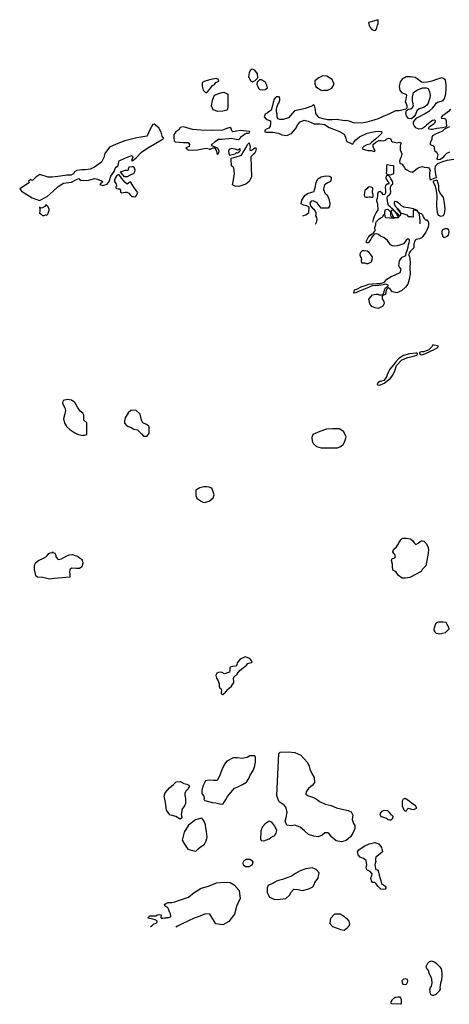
# Model space of a CAD drawing. Extents: x 241598 to 311743, y 799519 to 863160.
# Tile 2 of 6: x 241598 to 254438, y 832154 to 861608. Entities that reach past the tile are written whole.
import ezdxf

# ---------------------------------------------------------------- set-up
doc = ezdxf.new("R2010")
doc.units = 0
doc.header["$LTSCALE"] = 1060
doc.layers.add('WETLANDS', color=3, linetype='CONTINUOUS')

msp = doc.modelspace()

# ---------------------------------------------------------------- linework, layer by layer
at = {"layer": 'WETLANDS', "color": 0}
for points in [[(252312, 861608), (252021, 861522), (252045, 861430), (252076, 861372), (252126, 861316), (252197, 861284), (252241, 861298), (252269, 861365), (252296, 861440), (252311, 861499), (252315, 861524), (252316, 861539)], [(248640, 859787), (248712, 859871), (248701, 859985), (248629, 860099), (248547, 860132), (248483, 860087), (248455, 860019), (248433, 859899), (248497, 859793), (248555, 859754)], [(247546, 859774), (247543, 859820), (247473, 859852), (247275, 859814), (247116, 859762), (247055, 859716), (247047, 859617), (247083, 859503), (247136, 859450), (247180, 859423), (247208, 859449), (247310, 859574), (247356, 859635), (247417, 859673), (247462, 859725)], [(248778, 859523), (248868, 859514), (248934, 859516), (249001, 859574), (248983, 859649), (248936, 859748), (248828, 859808), (248768, 859805), (248699, 859743), (248689, 859674), (248717, 859609), (248734, 859558)], [(250637, 859495), (250697, 859496), (250807, 859496), (250929, 859559), (250993, 859680), (250941, 859816), (250780, 859918), (250658, 859928), (250543, 859872), (250421, 859783), (250422, 859690), (250447, 859611), (250513, 859559), (250552, 859541), (250589, 859514)], [(253536, 858945), (253470, 858883), (253431, 858772), (253383, 858701), (253308, 858642), (253216, 858648), (253157, 858733), (253138, 858799), (253164, 858893), (253215, 858929), (253289, 858943), (253334, 858979), (253366, 859035), (253354, 859095), (253334, 859184), (253334, 859294), (253362, 859383), (253373, 859429), (253471, 859497), (253584, 859554), (253645, 859573), (253751, 859574), (253805, 859547), (253843, 859450), (253867, 859355), (253860, 859256), (253831, 859180), (253807, 859111), (253754, 859046), (253730, 859019), (253692, 858989), (253668, 858977)], [(247816, 859385), (247819, 859152), (247815, 858994), (247794, 858900), (247671, 858867), (247522, 858862), (247376, 858908), (247333, 859030), (247365, 859189), (247404, 859315), (247429, 859349), (247537, 859399), (247650, 859433), (247700, 859444)], [(245902, 858059), (245861, 858122), (245822, 858246), (245753, 858376), (245618, 858481), (245573, 858473), (245493, 858335), (245454, 858244), (245409, 858135), (245397, 858123), (245100, 858073), (244976, 858045), (244738, 857981), (244480, 857889), (244278, 857793), (244143, 857610), (244111, 857486), (244042, 857350), (243835, 857196), (243709, 857140), (243558, 857115), (243456, 857114), (243305, 857096), (243236, 857062), (243206, 856996), (243127, 856960), (243008, 856954), (242816, 856930), (242661, 856907), (242565, 856896), (242445, 856899), (242203, 856977), (242080, 856900), (241987, 856805), (241959, 856801), (241938, 856820), (241927, 856830), (241863, 856778), (241874, 856756), (241888, 856739), (241598, 856549), (241648, 856475), (241970, 856279), (242187, 856195), (242419, 856319), (242595, 856482), (242748, 856618), (242906, 856722), (243146, 856752), (243317, 856842), (243366, 856857), (243407, 856807), (243495, 856796), (243650, 856807), (243839, 856855), (243920, 856838), (243996, 856811), (244035, 856794), (244072, 856769), (244067, 856736), (244023, 856707), (243997, 856674), (244081, 856652), (244215, 856686), (244268, 856771), (244325, 856924), (244425, 857065), (244454, 857156), (244481, 857199), (244517, 857224), (244537, 857241), (244547, 857305), (244575, 857382), (244742, 857462), (244887, 857521), (244961, 857542), (244983, 857500), (244960, 857443), (244938, 857399), (244980, 857401), (245077, 857478), (245243, 857641), (245426, 857774), (245618, 857880), (245840, 858013)], [(248475, 858268), (248184, 858293), (247972, 858258), (247942, 858286), (247922, 858356), (247880, 858387), (247762, 858342), (247658, 858303), (247368, 858295), (247010, 858304), (246761, 858327), (246561, 858381), (246484, 858403), (246391, 858382), (246355, 858309), (246260, 858257), (246209, 858177), (246209, 858082), (246215, 857986), (246244, 857954), (246371, 857945), (246494, 857935), (246563, 857936), (246633, 857933), (246676, 857874), (246667, 857818), (246566, 857772), (246630, 857719), (246761, 857706), (246913, 857715), (247064, 857748), (247173, 857768), (247257, 857745), (247285, 857730), (247382, 857776), (247433, 857772), (247463, 857730), (247481, 857669), (247490, 857646), (247495, 857593), (247521, 857585), (247554, 857628), (247556, 857677), (247519, 857763), (247342, 857838), (247333, 857865), (247436, 857969), (247536, 858033), (247647, 858034), (247743, 858047), (247846, 858055), (247929, 858063), (248021, 858044), (248063, 858035), (248138, 858023), (248181, 858051), (248225, 858114), (248283, 858167), (248332, 858193), (248391, 858210), (248430, 858218), (248462, 858226)], [(248182, 857746), (248122, 857707), (248040, 857736), (247933, 857758), (247861, 857723), (247838, 857676), (247847, 857603), (247872, 857560), (247944, 857574), (248042, 857599), (248082, 857633), (248107, 857629), (248154, 857655), (248175, 857676), (248201, 857711)], [(248507, 857508), (248528, 856909), (248456, 856768), (248353, 856685), (248145, 856615), (248040, 856626), (247955, 856669), (247981, 856754), (248018, 857012), (247997, 857173), (247932, 857241), (247914, 857415), (247916, 857467), (248042, 857494), (248228, 857560), (248298, 857677), (248353, 857773), (248419, 857885), (248459, 857923), (248486, 857801), (248477, 857742), (248475, 857702), (248526, 857692), (248556, 857721), (248611, 857768), (248643, 857781), (248670, 857742), (248644, 857665), (248612, 857610), (248575, 857577), (248534, 857536)], [(244841, 857107), (244855, 857175), (244881, 857202), (244946, 857215), (244988, 857217), (245021, 857180), (245039, 857118), (245032, 857060), (245004, 856995), (244942, 856977), (244884, 856952), (244824, 856905), (244732, 856908), (244687, 856959), (244632, 857032), (244614, 857055), (244696, 857091), (244747, 857111), (244786, 857109), (244806, 857102)], [(252777, 857003), (252782, 857235), (252679, 857251), (252594, 857269), (252566, 857249), (252565, 857097), (252552, 857022), (252578, 856988), (252664, 856968), (252715, 856977)], [(244562, 856977), (244503, 856944), (244451, 856871), (244433, 856807), (244429, 856766), (244452, 856735), (244481, 856692), (244493, 856664), (244487, 856631), (244475, 856605), (244471, 856581), (244495, 856557), (244545, 856548), (244579, 856549), (244595, 856543), (244608, 856513), (244610, 856478), (244609, 856449), (244639, 856424), (244704, 856435), (244753, 856450), (244797, 856450), (244857, 856419), (244903, 856365), (244953, 856322), (244997, 856315), (245056, 856312), (245086, 856345), (245110, 856396), (245124, 856436), (245080, 856499), (245012, 856595), (244960, 856680), (244925, 856726), (244887, 856759), (244846, 856714), (244813, 856686), (244746, 856738), (244643, 856867), (244607, 856914)], [(252167, 856320), (252167, 856378), (252145, 856431), (252138, 856483), (252155, 856529), (252157, 856550), (252143, 856578), (252108, 856602), (252061, 856607), (252018, 856597), (251972, 856550), (251918, 856501), (251904, 856438), (251893, 856356), (251915, 856313), (251956, 856300), (251991, 856303), (252046, 856307), (252071, 856305), (252100, 856299), (252118, 856295), (252136, 856303)], [(254083, 856791), (254063, 856803), (254033, 856801), (253960, 856777), (253958, 856755), (254019, 856625), (254046, 856496), (254065, 856342), (254068, 856248), (254060, 856147), (254051, 856026), (254074, 855849), (254110, 855759), (254188, 855730), (254262, 855753), (254296, 855812), (254316, 855951), (254291, 856133), (254267, 856293), (254220, 856356), (254169, 856417), (254129, 856506), (254121, 856642), (254100, 856750)], [(242393, 856080), (242345, 856022), (242279, 855981), (242233, 855975), (242211, 855992), (242191, 856003), (242197, 855927), (242199, 855879), (242194, 855822), (242239, 855786), (242275, 855755), (242334, 855749), (242382, 855766), (242420, 855774), (242442, 855793), (242460, 855852), (242474, 855903), (242474, 855949), (242439, 856022), (242426, 856030), (242401, 856046)], [(252778, 855659), (252541, 855679), (252531, 855690), (252509, 855788), (252513, 855865), (252527, 855932), (252578, 855945), (252612, 855926), (252669, 855871), (252707, 855820), (252738, 855764)], [(252930, 855690), (252931, 855769), (252891, 855809), (252833, 855836), (252809, 855879), (252772, 855919), (252709, 855903), (252681, 855850), (252680, 855759), (252692, 855722), (252763, 855691), (252829, 855687)], [(254417, 855162), (254436, 855258), (254421, 855322), (254372, 855353), (254304, 855348), (254236, 855321), (254219, 855276), (254220, 855208), (254236, 855165), (254236, 855130), (254263, 855101), (254308, 855100), (254346, 855111), (254365, 855131)], [(252047, 854643), (251986, 854686), (251896, 854694), (251834, 854692), (251776, 854630), (251764, 854578), (251789, 854512), (251805, 854481), (251811, 854430), (251806, 854407), (251801, 854361), (251827, 854337), (251903, 854335), (251929, 854326), (251956, 854314), (252018, 854312), (252077, 854349), (252109, 854361), (252131, 854426), (252144, 854503), (252112, 854559), (252069, 854606)], [(254117, 851843), (253946, 851878), (253932, 851859), (253919, 851824), (253830, 851731), (253777, 851710), (253669, 851674), (253606, 851669), (253565, 851659), (253551, 851647), (253544, 851618), (253570, 851591), (253613, 851587), (253703, 851609), (253861, 851686), (254006, 851750), (254075, 851794), (254108, 851818)], [(253470, 851577), (253478, 851586), (253490, 851598), (253491, 851618), (253479, 851636), (253445, 851634), (253442, 851634), (253244, 851608), (253065, 851564), (252931, 851473), (252839, 851375), (252773, 851279), (252717, 851219), (252664, 851155), (252608, 851051), (252586, 850981), (252549, 850901), (252481, 850814), (252416, 850793), (252361, 850788), (252315, 850754), (252284, 850712), (252290, 850688), (252367, 850680), (252490, 850735), (252573, 850796), (252680, 850880), (252749, 850972), (252810, 851108), (252859, 851259), (253022, 851432), (253196, 851500), (253327, 851532), (253402, 851549)], [(243606, 849204), (243606, 849553), (243517, 849631), (243512, 849777), (243489, 849840), (243405, 849900), (243324, 850013), (243250, 850161), (243148, 850223), (243026, 850246), (242895, 850221), (242881, 850141), (242905, 850064), (242946, 849998), (242966, 849916), (242946, 849817), (242909, 849666), (242933, 849534), (243010, 849425), (243094, 849351), (243158, 849311), (243242, 849246), (243324, 849208), (243392, 849191), (243437, 849176), (243479, 849169), (243499, 849175), (243538, 849184)], [(245412, 849150), (245464, 849236), (245469, 849354), (245467, 849420), (245459, 849444), (245453, 849448), (245387, 849495), (245279, 849548), (245235, 849633), (245195, 849810), (245071, 849924), (244923, 849915), (244837, 849847), (244753, 849696), (244730, 849607), (244734, 849537), (244801, 849458), (244866, 849432), (244931, 849408), (245014, 849356), (245114, 849336), (245172, 849293), (245235, 849219), (245298, 849152), (245393, 849146)], [(251263, 848893), (251320, 848999), (251356, 849127), (251287, 849277), (251156, 849367), (250960, 849372), (250769, 849357), (250572, 849294), (250364, 849199), (250333, 849109), (250337, 849000), (250382, 848921), (250471, 848838), (250608, 848801), (250783, 848797), (250932, 848796), (251096, 848801), (251166, 848830), (251251, 848881)], [(247412, 847394), (247384, 847484), (247338, 847594), (247263, 847622), (247187, 847639), (247104, 847634), (246983, 847609), (246865, 847536), (246864, 847376), (246897, 847294), (246997, 847220), (247088, 847170), (247154, 847172), (247263, 847202), (247314, 847250), (247391, 847317), (247402, 847361)], [(253791, 845538), (253736, 845269), (253672, 845205), (253631, 845164), (253598, 845102), (253432, 845007), (253258, 844922), (253117, 844902), (253027, 844903), (252924, 844985), (252848, 845080), (252796, 845116), (252748, 845145), (252740, 845249), (252738, 845321), (252714, 845428), (252720, 845461), (252734, 845495), (252779, 845502), (252814, 845510), (252834, 845540), (252806, 845606), (252779, 845637), (252754, 845691), (252768, 845755), (252780, 845768), (252864, 845838), (252923, 845925), (252933, 845959), (252993, 846049), (253043, 846094), (253146, 846097), (253279, 846075), (253346, 846016), (253386, 845955), (253420, 845926), (253443, 845913), (253507, 845950), (253569, 846001), (253604, 846017), (253640, 846019), (253685, 846005), (253686, 846003), (253755, 845924), (253808, 845819), (253813, 845747), (253802, 845649)], [(243095, 844932), (242745, 844902), (242626, 844895), (242492, 844874), (242289, 844918), (242131, 844934), (242082, 844970), (242062, 845068), (242044, 845165), (242044, 845280), (242068, 845364), (242162, 845434), (242306, 845500), (242397, 845552), (242464, 845636), (242508, 845660), (242605, 845674), (242562, 845673), (242636, 845657), (242678, 845591), (242679, 845540), (242750, 845459), (242851, 845483), (242919, 845525), (243010, 845574), (243081, 845598), (243180, 845606), (243257, 845578), (243328, 845557), (243376, 845524), (243410, 845496), (243461, 845462), (243467, 845419), (243481, 845381), (243488, 845349), (243459, 845237), (243383, 845188), (243281, 845196), (243157, 845203), (243093, 845163), (243083, 845081), (243096, 845031), (243098, 844963)], [(254428, 843439), (254378, 843520), (254349, 843575), (254254, 843584), (254114, 843586), (254054, 843565), (254027, 843535), (254008, 843474), (253989, 843411), (253980, 843385), (253981, 843345), (254006, 843299), (254047, 843257), (254106, 843243), (254158, 843234), (254237, 843257), (254325, 843280), (254340, 843297), (254405, 843353), (254432, 843382)], [(248540, 842420), (248480, 842495), (248339, 842547), (248192, 842478), (248099, 842367), (248088, 842307), (248055, 842273), (247957, 842257), (247892, 842244), (247874, 842207), (247879, 842131), (247871, 842088), (247723, 842037), (247648, 842078), (247589, 842085), (247536, 842080), (247491, 842065), (247465, 841986), (247483, 841908), (247528, 841834), (247558, 841736), (247563, 841667), (247581, 841611), (247609, 841597), (247631, 841551), (247623, 841481), (247619, 841445), (247668, 841424), (247750, 841488), (247822, 841571), (247857, 841610), (247928, 841668), (247963, 841725), (248002, 841775), (247996, 841829), (247986, 841890), (248001, 841942), (248093, 842027), (248128, 842079), (248191, 842145), (248278, 842220), (248376, 842295), (248414, 842345), (248485, 842374), (248526, 842382), (248542, 842399)], [(248624, 839583), (248473, 839583), (248395, 839538), (248243, 839505), (248101, 839523), (247974, 839532), (247793, 839425), (247715, 839335), (247639, 839165), (247572, 838978), (247496, 838846), (247393, 838852), (247262, 838864), (247147, 838835), (247077, 838701), (247046, 838556), (247043, 838472), (247062, 838433), (247106, 838379), (247107, 838312), (247104, 838278), (247134, 838254), (247244, 838220), (247348, 838195), (247463, 838181), (247543, 838162), (247616, 838145), (247677, 838155), (247755, 838281), (247804, 838372), (247964, 838558), (248020, 838623), (248117, 838659), (248254, 838728), (248373, 838797), (248442, 838913), (248491, 839013), (248573, 839144), (248618, 839252), (248649, 839396), (248650, 839486), (248647, 839536)], [(249285, 838402), (249348, 839659), (249385, 839699), (249634, 839704), (249823, 839689), (249999, 839605), (250091, 839504), (250203, 839387), (250248, 839278), (250270, 839186), (250329, 839056), (250402, 838936), (250409, 838792), (250351, 838710), (250227, 838612), (250163, 838512), (250155, 838436), (250197, 838396), (250318, 838363), (250412, 838326), (250503, 838266), (250559, 838220), (250731, 838142), (250904, 838098), (251064, 838029), (251272, 837981), (251415, 837954), (251509, 837908), (251557, 837816), (251536, 837681), (251571, 837562), (251615, 837499), (251611, 837413), (251560, 837277), (251485, 837169), (251359, 837056), (251214, 837016), (251058, 837040), (250931, 837151), (250845, 837249), (250810, 837288), (250723, 837282), (250641, 837213), (250523, 837163), (250389, 837183), (250226, 837232), (250115, 837345), (249983, 837457), (249824, 837516), (249711, 837498), (249586, 837511), (249536, 837630), (249560, 837740), (249597, 837899), (249557, 838056), (249499, 838116), (249416, 838176), (249355, 838216), (249319, 838277)], [(246398, 837695), (246261, 837773), (246082, 837825), (245984, 837961), (245952, 838187), (245916, 838383), (245942, 838476), (246080, 838627), (246190, 838726), (246278, 838809), (246399, 838824), (246505, 838758), (246595, 838740), (246650, 838709), (246675, 838665), (246635, 838623), (246611, 838570), (246573, 838546), (246551, 838508), (246532, 838457), (246535, 838398), (246557, 838329), (246558, 838287), (246550, 838236), (246551, 838157), (246534, 838116), (246501, 838062), (246457, 838003), (246444, 837956), (246431, 837886), (246427, 837835), (246441, 837761), (246443, 837731), (246443, 837728)], [(253464, 838025), (253428, 838087), (253299, 838180), (253201, 838261), (253122, 838307), (253055, 838286), (253032, 838234), (253025, 838096), (253078, 837969), (253111, 837941), (253155, 837945), (253192, 837999), (253209, 838021), (253278, 838004), (253307, 837991), (253368, 837983), (253394, 837988), (253422, 838001)], [(247206, 837162), (247183, 837320), (247158, 837420), (247155, 837524), (247107, 837637), (247045, 837718), (246856, 837676), (246639, 837509), (246514, 837301), (246455, 837061), (246520, 836943), (246626, 836791), (246765, 836755), (246860, 836736), (246936, 836805), (246994, 836855), (247117, 836944), (247174, 837046), (247195, 837119)], [(252756, 837771), (252715, 837819), (252641, 837898), (252600, 837937), (252494, 837952), (252409, 837920), (252366, 837856), (252392, 837777), (252440, 837761), (252502, 837745), (252539, 837729), (252568, 837709), (252600, 837684), (252648, 837668), (252669, 837669), (252699, 837677), (252746, 837722)], [(249217, 837198), (249260, 837273), (249284, 837358), (249227, 837479), (249137, 837604), (249058, 837632), (248932, 837551), (248853, 837463), (248804, 837345), (248806, 837256), (248800, 837171), (248792, 837103), (248819, 837058), (248898, 837041), (249055, 837100), (249106, 837142), (249173, 837183)], [(252526, 835691), (252537, 835660), (252544, 835632), (252525, 835602), (252466, 835590), (252389, 835603), (252310, 835683), (252239, 835772), (252208, 835794), (252146, 835798), (252117, 835846), (252098, 835933), (252122, 835993), (252134, 836062), (252073, 836127), (251972, 836177), (251954, 836254), (251977, 836323), (251958, 836460), (251870, 836516), (251773, 836560), (251713, 836628), (251699, 836713), (251736, 836778), (251893, 836884), (252041, 836954), (252214, 836998), (252337, 836950), (252415, 836840), (252434, 836767), (252442, 836719), (252387, 836668), (252322, 836615), (252247, 836558), (252232, 836508), (252232, 836460), (252238, 836423), (252228, 836393), (252219, 836380), (252213, 836328), (252228, 836221), (252243, 836190), (252290, 836173), (252317, 836147), (252346, 836015), (252377, 835920), (252389, 835857), (252399, 835804), (252419, 835750), (252447, 835735), (252484, 835717), (252502, 835695)], [(248557, 836441), (248477, 836486), (248362, 836485), (248299, 836450), (248263, 836388), (248274, 836323), (248345, 836278), (248455, 836277), (248547, 836328), (248567, 836376), (248577, 836409)], [(250547, 836089), (250460, 836185), (250339, 836238), (250155, 836208), (249976, 836146), (249837, 836064), (249718, 835984), (249455, 835888), (249298, 835845), (249224, 835807), (249223, 835807), (249159, 835771), (249031, 835715), (248995, 835648), (248994, 835500), (249060, 835362), (249224, 835287), (249387, 835300), (249549, 835322), (249658, 835419), (249711, 835510), (249788, 835594), (249913, 835589), (250050, 835561), (250238, 835609), (250361, 835670), (250413, 835760), (250422, 835798), (250424, 835800), (250515, 835923)], [(251310, 834770), (251174, 834849), (251008, 834854), (250892, 834723), (250877, 834669), (250870, 834572), (250950, 834481), (251083, 834428), (251184, 834388), (251301, 834371), (251385, 834439), (251443, 834504), (251464, 834563), (251465, 834565), (251442, 834638), (251394, 834701), (251343, 834734)], [(253896, 832433), (253868, 832502), (253867, 832549), (253858, 832602), (253875, 832660), (253904, 832696), (253922, 832793), (253916, 832903), (253884, 832987), (253850, 833053), (253813, 833162), (253759, 833242), (253746, 833284), (253801, 833388), (253851, 833432), (253902, 833451), (253997, 833427), (254058, 833374), (254157, 833277), (254195, 833216), (254211, 833109), (254217, 833012), (254201, 832875), (254178, 832791), (254168, 832719), (254158, 832653), (254168, 832612), (254139, 832554), (254135, 832550), (254072, 832488), (254037, 832451), (253967, 832420), (253939, 832421)], [(253186, 832807), (253201, 832850), (253185, 832900), (253117, 832920), (253065, 832909), (253023, 832855), (253026, 832802), (253054, 832760), (253119, 832747), (253157, 832760), (253181, 832794)], [(252981, 832154), (252721, 832168), (252705, 832192), (252697, 832225), (252745, 832296), (252784, 832337), (252831, 832368), (252901, 832377), (252932, 832379), (252955, 832376), (252980, 832349), (253001, 832294), (253002, 832254), (252995, 832213), (252995, 832190)]]:
    msp.add_lwpolyline(points, close=True, dxfattribs=at)
for points in [[(254471, 858928), (254413, 858862), (254337, 858800), (254281, 858767), (254236, 858743), (254197, 858687), (254203, 858658), (254291, 858653), (254324, 858643), (254347, 858583), (254348, 858509), (254352, 858446), (254355, 858426), (254322, 858390), (254231, 858370), (254067, 858355), (253934, 858327), (253887, 858324), (253830, 858329), (253817, 858354), (253847, 858416), (253899, 858446), (253985, 858502), (254020, 858529), (254027, 858581), (253998, 858606), (253933, 858597), (253866, 858546), (253760, 858455), (253707, 858406), (253613, 858346), (253528, 858334), (253443, 858376), (253384, 858439), (253366, 858488), (253369, 858549), (253472, 858674), (253583, 858730), (253698, 858793), (253845, 858881), (253937, 858959), (254000, 859034), (254042, 859114), (254088, 859145), (254191, 859174), (254259, 859189), (254296, 859247), (254334, 859395), (254344, 859536), (254345, 859663), (254325, 859800), (254268, 859853), (254203, 859870), (254055, 859819), (253912, 859772), (253784, 859742), (253673, 859731), (253609, 859744), (253480, 859841), (253423, 859884), (253277, 859896), (253149, 859897), (253026, 859828), (252973, 859752), (252941, 859612), (252958, 859498), (253005, 859435), (253091, 859402), (253149, 859375), (253164, 859349), (253135, 859234), (253121, 859155), (253147, 859106), (253174, 859039), (253168, 858957), (253144, 858933), (252939, 858884), (252830, 858883), (252651, 858791), (252457, 858717), (252310, 858645), (252116, 858581), (251976, 858538), (251814, 858516), (251572, 858525), (251447, 858575), (251349, 858591), (251314, 858587)], [(251314, 858587), (251063, 858620), (250939, 858612), (250801, 858615), (250671, 858647), (250535, 858681), (250452, 858804), (250436, 858924), (250409, 859037), (250367, 859057), (250326, 859025), (250135, 858950), (250009, 858917), (249814, 858886), (249633, 858675), (249475, 858621), (249378, 858622), (249328, 858638), (249291, 858696), (249298, 858742), (249298, 858786), (249277, 858850), (249276, 858929), (249289, 859012), (249311, 859067), (249348, 859114), (249372, 859201), (249373, 859250), (249353, 859299), (249268, 859305), (249208, 859233), (249174, 859127), (249142, 859000), (249116, 858906), (249009, 858818), (248931, 858781), (248905, 858706), (248960, 858634), (249030, 858607), (249093, 858578), (249095, 858494), (249089, 858420), (249045, 858368), (248994, 858345), (248923, 858303), (248923, 858258), (248974, 858245), (249165, 858243), (249332, 858210), (249435, 858163), (249587, 858144), (249722, 858207), (249839, 858344), (249907, 858473), (249983, 858550), (250104, 858601), (250222, 858571), (250403, 858489), (250571, 858497), (250711, 858471), (250850, 858384), (251161, 858263), (251297, 858184), (251333, 858092), (251357, 858018), (251376, 857969), (251461, 857923), (251522, 857894), (251553, 857887), (251587, 857941), (251642, 858015), (251758, 858104), (251982, 858212), (252227, 858264), (252321, 858277), (252412, 858268), (252419, 858217), (252347, 858138), (252231, 858036), (252168, 857988), (252122, 857940), (252064, 857884), (251978, 857864), (251881, 857813), (251854, 857784), (251835, 857742), (251999, 857695), (252101, 857694), (252166, 857675), (252199, 857665), (252223, 857691), (252186, 857758), (252166, 857813), (252167, 857874), (252245, 857944), (252345, 857997), (252403, 857997), (252462, 857988), (252533, 858007), (252567, 858041), (252628, 858067), (252677, 858057), (252710, 857975), (252738, 857952), (252803, 857944), (252866, 857929), (252915, 857937), (252956, 857946), (252997, 857911), (252978, 857875), (252968, 857826), (252970, 857762), (252967, 857713), (253002, 857641), (253023, 857595), (252999, 857503), (252969, 857441), (252953, 857372), (252956, 857314), (252970, 857310), (253030, 857289), (253055, 857238), (253100, 857184), (253117, 857146), (253165, 857112), (253241, 857073), (253291, 857055), (253333, 857047), (253383, 857079), (253438, 857127), (253506, 857179), (253558, 857201), (253637, 857213), (253691, 857196), (253795, 857189), (253831, 857175), (253851, 857148), (253863, 857102), (253855, 857072), (253850, 857025), (253846, 856965), (253849, 856908), (253854, 856870), (253868, 856821), (253899, 856824), (253991, 856866), (254051, 856883), (254040, 856977), (254020, 857137), (254028, 857238), (254099, 857302), (254249, 857365), (254374, 857402), (254575, 857436)], [(254446, 857643), (254355, 857604), (254299, 857541), (254239, 857471), (254179, 857422), (254106, 857415), (254080, 857438), (254083, 857489), (254108, 857561), (254061, 857631), (254019, 857670), (253999, 857760), (254001, 857794), (253953, 857831), (253881, 857866), (253873, 857903), (253886, 857951), (253906, 857998), (253922, 858048), (253928, 858099), (253949, 858142), (254055, 858208), (254154, 858244), (254241, 858284), (254305, 858339), (254405, 858391), (254456, 858409)], [(250060, 855744), (250173, 855778), (250237, 855840), (250245, 855998), (250182, 856038), (250078, 856062), (250008, 856101), (250033, 856207), (250117, 856351), (250204, 856411), (250328, 856452), (250395, 856473), (250414, 856514), (250434, 856578), (250458, 856734), (250509, 856852), (250605, 856908), (250744, 856935), (250853, 856923), (250904, 856900), (250911, 856835), (250884, 856767), (250808, 856729), (250708, 856673), (250691, 856593), (250682, 856524), (250728, 856406), (250784, 856366), (250842, 856251), (250864, 856113), (250862, 856032), (250814, 855974), (250708, 855966), (250613, 855975), (250490, 856132), (250369, 856190), (250307, 856178), (250267, 856123), (250285, 856044), (250347, 855966), (250389, 855938), (250444, 855864), (250449, 855833), (250445, 855795), (250444, 855739), (250465, 855687), (250481, 855627), (250468, 855580), (250456, 855546), (250431, 855480)], [(253570, 855497), (253564, 855593), (253548, 855776), (253490, 855905), (253367, 855951), (253223, 855984), (253135, 855991), (253075, 856005), (253010, 856045), (252956, 856093), (252911, 856132), (252873, 856157), (252822, 856167), (252794, 856153), (252789, 856106), (252823, 856034), (252892, 855961), (252956, 855884), (252979, 855817), (252980, 855760), (252950, 855728), (252916, 855720), (252878, 855770), (252829, 855862), (252790, 855882), (252767, 855918), (252721, 855962), (252666, 856006), (252625, 856048), (252599, 856123), (252577, 856272), (252588, 856330), (252653, 856374), (252684, 856406), (252688, 856460), (252678, 856538), (252676, 856598), (252708, 856667), (252746, 856698), (252748, 856760), (252689, 856852), (252663, 856904), (252631, 856940), (252574, 856946), (252549, 856923), (252546, 856876), (252567, 856811), (252598, 856769), (252625, 856746), (252635, 856717), (252616, 856692), (252568, 856686), (252527, 856647), (252522, 856589), (252529, 856511), (252529, 856432), (252520, 856395), (252492, 856374), (252461, 856376), (252429, 856422), (252375, 856464), (252310, 856452), (252289, 856388), (252290, 856340), (252281, 856264), (252267, 856213), (252266, 856189), (252285, 856131), (252297, 856081), (252302, 855916), (252253, 855837), (252190, 855716), (252165, 855629), (252141, 855555)], [(252870, 855953), (252978, 855830), (253082, 855798), (253172, 855766), (253207, 855725), (253303, 855723), (253336, 855712), (253365, 855714), (253369, 855774), (253367, 855902), (253364, 855912), (253385, 855922), (253460, 855903), (253512, 855854), (253564, 855824), (253602, 855809), (253637, 855769), (253658, 855714), (253684, 855661), (253723, 855621), (253762, 855619), (253786, 855592), (253802, 855571), (253817, 855520), (253818, 855467), (253802, 855401), (253777, 855332), (253742, 855256), (253685, 855186), (253649, 855124), (253610, 855083), (253547, 855053), (253450, 855031), (253407, 854996), (253383, 854889), (253381, 854815), (253376, 854786), (253277, 854679), (253236, 854631), (253228, 854569), (253244, 854515), (253260, 854457), (253264, 854338), (253263, 854188), (253264, 853991), (253241, 853833), (253198, 853692), (253134, 853605), (253011, 853497), (252875, 853438), (252744, 853470), (252666, 853544), (252625, 853588), (252597, 853573), (252563, 853535), (252542, 853481), (252530, 853403), (252528, 853387), (252473, 853366), (252444, 853350), (252428, 853315), (252427, 853262), (252478, 853178), (252488, 853114), (252450, 853041), (252313, 852967), (252218, 852985), (252126, 853025), (252066, 853110), (252051, 853157), (252038, 853251), (252145, 853373), (252251, 853401), (252308, 853393), (252342, 853375), (252415, 853373), (252453, 853390), (252492, 853456), (252499, 853523), (252530, 853587), (252594, 853629), (252616, 853646), (252609, 853670), (252539, 853694), (252462, 853676), (252330, 853653), (252223, 853649), (252153, 853652), (252025, 853593), (251925, 853554), (251851, 853527), (251749, 853490), (251647, 853442), (251587, 853432), (251600, 853530), (251679, 853548), (251821, 853631), (251933, 853656), (252020, 853699), (252133, 853709), (252269, 853716), (252373, 853717), (252505, 853757), (252552, 853823), (252575, 853850), (252701, 853924), (252817, 853977), (252965, 854043), (252997, 854145), (252948, 854207), (252934, 854242), (252936, 854320), (252953, 854392), (252989, 854458), (253031, 854505), (253096, 854532), (253138, 854553), (253154, 854627), (253188, 854737), (253208, 854806), (253220, 854879), (253237, 854938), (253246, 854998), (253251, 855027), (253227, 855045), (253186, 855045), (253148, 855016), (253108, 854953), (253069, 854902), (252983, 854876), (252879, 854847), (252805, 854832), (252742, 854843), (252679, 854876), (252587, 855005), (252484, 855093), (252378, 855129), (252327, 855187), (252277, 855206), (252204, 855194), (252172, 855161), (252124, 855101), (252093, 855039), (252037, 854957), (252010, 854937), (251978, 854933), (251956, 854953), (251963, 854993), (252015, 855092), (252070, 855158), (252127, 855195), (252175, 855231), (252210, 855281), (252223, 855301), (252208, 855394), (252239, 855472), (252241, 855528), (252258, 855567), (252330, 855637), (252371, 855671), (252430, 855705), (252461, 855732), (252481, 855786)], [(245511, 834478), (245555, 834516), (245576, 834534), (245601, 834552), (245667, 834582), (245700, 834600), (245706, 834620), (245705, 834642), (245684, 834664), (245645, 834680), (245607, 834694), (245537, 834711), (245473, 834720), (245442, 834735), (245446, 834761), (245487, 834796), (245534, 834802), (245590, 834796), (245628, 834798), (245664, 834803), (245719, 834828), (245764, 834838), (245825, 834830), (245829, 834806), (245820, 834760), (245830, 834735), (245851, 834727), (245878, 834732), (245924, 834743), (245981, 834745), (245982, 834747), (246052, 834750), (246105, 834767), (246117, 834803), (246106, 834862), (246078, 834916), (246051, 834982), (246030, 835036), (245937, 835098), (245929, 835144), (245963, 835167), (246038, 835197), (246144, 835199), (246239, 835219), (246373, 835270), (246404, 835279), (246640, 835362), (246817, 835500), (247023, 835632), (247240, 835689), (247479, 835791), (247711, 835808), (247886, 835798), (248012, 835729), (248153, 835561), (248186, 835307), (248089, 835119), (248020, 834852), (247852, 834630), (247671, 834527), (247461, 834561), (247363, 834720), (247281, 834854), (247156, 834859), (246934, 834775), (246817, 834730), (246477, 834571), (246315, 834488), (246261, 834459)]]:
    msp.add_lwpolyline(points, dxfattribs=at)

doc.saveas('drawing.dxf')
